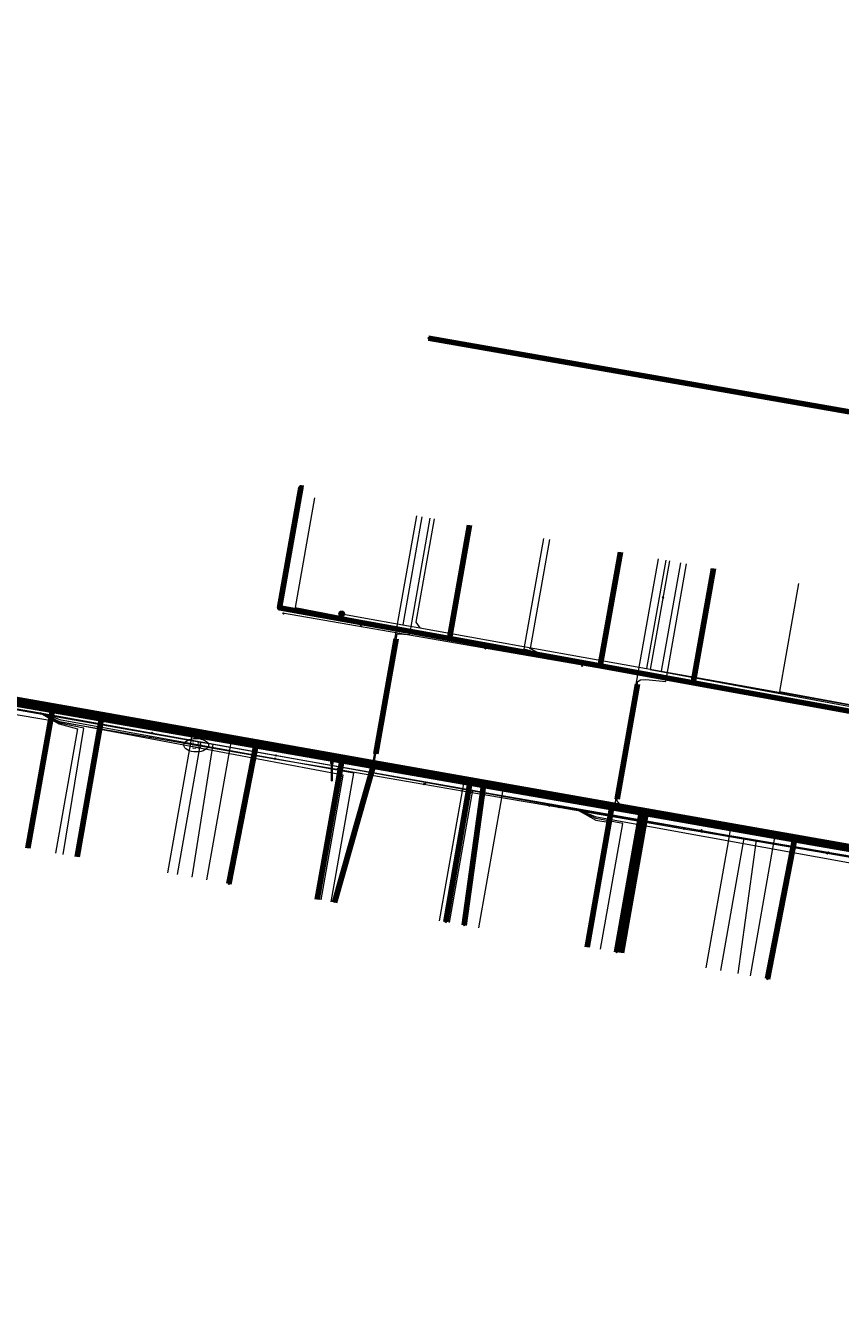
# Model space of a CAD drawing. Extents: x 152558 to 154479, y 462974 to 463683.
# Tile 162 of 256: x 153238 to 153271, y 463453 to 463504. Entities that reach past the tile are written whole.
import ezdxf
from ezdxf.enums import TextEntityAlignment as Align
from ezdxf.lldxf.tags import DXFTag

# ---------------------------------------------------------------- set-up
doc = ezdxf.new("R2010")
doc.units = 0
doc.header["$LTSCALE"] = 0.2
doc.layers.get('0').update_dxf_attribs({"linetype": 'CONTINUOUS'})
for name, color, linetype, lineweight in [('B-RO-KL-DATA_COAXIAAL_7_ZIGGO BV-G', 90, 'KL-DATA-N', 18), ('B-RO-KL-DATA_HULPSTUK_KPN BV-S', 90, 'CONTINUOUS', 25), ('B-RO-KL-DATA_HULPSTUK_REGGEFIBER OPERATOR BV-S', 90, 'CONTINUOUS', 25), ('B-RO-KL-DATA_KABELBED_KPN BV-G', 90, 'CONTINUOUS', 100), ('B-RO-KL-DATA_KABELBED_ZIGGO BV-G', 90, 'CONTINUOUS', 100), ('B-RO-KL-DATA_REGGEFIBER OPERATOR BV-G', 90, 'KL-DATA-N', 18), ('B-RO-KL-ET_LS_400 V_STEDIN NETBEHEER BV-G', 190, 'KL-LS-N', 18), ('B-RO-KL-ET_LS_GEMEENTE AMERSFOORT-S', 190, 'CONTINUOUS', 25), ('B-RO-KL-ET_LS_HULPSTUK_STEDIN NETBEHEER BV-S', 190, 'CONTINUOUS', 25), ('B-RO-KL-GAS_LD_KOPER_22_0.1 BAR_STEDIN NETBEHEER BV-G', 50, 'KL-GAS-LD-N', 18), ('B-RO-KL-GAS_LD_MANTELBUIS_PVC_STEDIN NETBEHEER BV-G', 50, 'CONTINUOUS', 100), ('B-RO-KL-GAS_LD_PE_32_0.1 BAR_STEDIN NETBEHEER BV-G', 50, 'KL-GAS-LD-N', 18), ('B-RO-KL-GAS_LD_PVC_63_0.1 BAR_STEDIN NETBEHEER BV-G', 50, 'KL-GAS-LD-N', 18), ('B-RO-KL-WATER_100_VITENS-G', 170, 'KL-WATER-N', 18), ('B-RO-KL-WATER_HULPSTUK_VITENS-S', 170, 'CONTINUOUS', 25), ('B-RO-KL-WATER_VITENS-S', 170, 'CONTINUOUS', 25)]:
    doc.layers.add(name, color=color, linetype=linetype, lineweight=lineweight)
doc.styles.add('NLCS-ISO', font='NLCS-ISO.ttf')
tags = doc.linetypes.add('KL-DATA-N', pattern='A,4,-1,[101,NLCS.SHX,S=0.5,R=0,X=0,Y=0],-1,4,-1,["D",Standard,S=1,R=0,X=-0.25,Y=-0.5],-1.5', length=12.5).pattern_tags.tags
tags[18] = DXFTag(74, 10)
tags = doc.linetypes.add('KL-GAS-LD-N', pattern='A,4,-1,[69,NLCS.SHX,S=0.5,R=0,X=0,Y=0],-1,4,-1,["L",Standard,S=1,R=0,X=0.25,Y=-0.5],-2', length=13).pattern_tags.tags
tags[18] = DXFTag(74, 10)
tags = doc.linetypes.add('KL-LS-N', pattern='A,4,-1,[103,NLCS.SHX,S=0.75,R=0,X=0,Y=0],-1,4,-1,["L",Standard,S=1,R=0,X=0,Y=-0.5],-2', length=13).pattern_tags.tags
tags[18] = DXFTag(74, 10)
doc.linetypes.add('KL-WATER-N', pattern='A,7,-0.5,[168,NLCS.SHX,S=0.75,R=0,X=0.75,Y=0],-2', length=9.5)

# ---------------------------------------------------------------- blocks, each defined once
blk = doc.blocks.new('SKL-WTB_HULP_MOF-SO')
at = {"linetype": 'ByBlock', "lineweight": 18}
h = blk.add_hatch(color=0, dxfattribs=at)
h.dxf.hatch_style = 1
h.paths.add_polyline_path([(-0.5625, 0, 1), (0.5625, 0, 1)])
at = {"color": 0, "linetype": 'ByBlock', "lineweight": 18}
blk.add_circle((0, 0), 0.5625, dxfattribs=at)
at = {"color": 0, "linetype": 'ByBlock', "lineweight": 18, "style": 'NLCS-ISO', "flags": 1}
for tag, p in [('TYPE', (1.5, 0)), ('OMSCHRIJVING', (1.5, -3)), ('LABEL', (1.5, -1.5))]:
    blk.add_attdef(tag, p, '', height=1, dxfattribs=at)
blk = doc.blocks.new('SKL-WTB_HULP_OVERIG-SO')
at = {"color": 0, "linetype": 'ByBlock', "lineweight": 18}
for points in [[(-0.14, 0.14), (0.14, -0.14)], [(0.14, 0.14), (-0.14, -0.14)]]:
    blk.add_lwpolyline(points, dxfattribs=at)
at = {"color": 0, "linetype": 'ByBlock', "lineweight": 18, "style": 'NLCS-ISO', "flags": 1}
for tag, p in [('TYPE', (1.5, 0)), ('OMSCHRIJVING', (1.5, -3)), ('LABEL', (1.5, -1.5))]:
    blk.add_attdef(tag, p, '', height=1, dxfattribs=at)
blk = doc.blocks.new('SKL-WATER_BRANDKRAAN_BRANDPUT-SO')
at = {"color": 0, "linetype": 'ByBlock', "lineweight": 18}
blk.add_ellipse((0, 0), major_axis=(2.5, 0), ratio=0.54, dxfattribs=at)
at = {"color": 0, "linetype": 'ByBlock', "lineweight": 18, "style": 'NLCS-ISO'}
blk.add_text('bk', height=1.5, dxfattribs=at).set_placement((0.16, 0), align=Align.MIDDLE_CENTER)
blk = doc.blocks.new('SKL-ET_LS_MAST-SO')
for p, q in [((-0.05, 2.07), (0.05, 2.07)), ((-0.05, -2), (0.05, -2))]:
    blk.add_line(p, q)
for points in [[(-0.18, 1.76), (-0.22, 1.76), (-0.22, 1.84), (-0.18, 1.84), (-0.18, 1.79)], [(-0.18, 1.49), (-0.22, 1.49), (-0.22, 1.57), (-0.18, 1.57), (-0.18, 1.52)], [(-0.18, 1.79), (-0.05, 1.79)], [(-0.18, 1.76), (-0.05, 1.76)], [(-0.18, 1.52), (-0.05, 1.52)], [(-0.18, 1.49), (-0.05, 1.49)], [(-0.05, -2), (-0.05, 2.07)], [(0.05, -2), (0.05, 2.07)], [(0.18, 1.92), (0.05, 1.92)], [(0.18, 1.89), (0.05, 1.89)], [(0.18, 1.66), (0.05, 1.66)], [(0.18, 1.63), (0.05, 1.63)], [(0.18, 1.39), (0.05, 1.39)], [(0.18, 1.36), (0.05, 1.36)], [(0.18, 1.89), (0.22, 1.89), (0.22, 1.97), (0.18, 1.97), (0.18, 1.92)], [(0.18, 1.63), (0.22, 1.63), (0.22, 1.71), (0.18, 1.71), (0.18, 1.66)], [(0.18, 1.36), (0.22, 1.36), (0.22, 1.44), (0.18, 1.44), (0.18, 1.39)]]:
    blk.add_lwpolyline(points)

msp = doc.modelspace()

# ---------------------------------------------------------------- linework, layer by layer
at = {"layer": 'B-RO-KL-DATA_COAXIAAL_7_ZIGGO BV-G', "flags": 128}
for points in [[(153273.639, 463464.608), (153274.062, 463464.533), (153274.096, 463464.724), (153274.343, 463466.124), (153275.147, 463470.684), (153275.897, 463470.552), (153276.824, 463475.807), (153273.595, 463476.391), (153271.595, 463476.753), (153265.167, 463477.916), (153261.428, 463478.592), (153255.363, 463479.689), (153251.927, 463480.311), (153248.542, 463480.923), (153249.397, 463485.747), (153249.5, 463485.729)], [(153273.639, 463464.608), (153274.062, 463464.533), (153274.096, 463464.724), (153274.343, 463466.124), (153275.147, 463470.684), (153275.897, 463470.552), (153276.824, 463475.807), (153273.595, 463476.391), (153271.595, 463476.753), (153265.167, 463477.916), (153261.428, 463478.592), (153255.363, 463479.689), (153256.171, 463484.248)], [(153273.639, 463464.608), (153274.062, 463464.533), (153274.096, 463464.724), (153274.343, 463466.124), (153275.147, 463470.684), (153275.897, 463470.552), (153276.824, 463475.807), (153273.595, 463476.391), (153271.595, 463476.753), (153265.167, 463477.916), (153261.428, 463478.592), (153262.239, 463483.168)], [(153273.639, 463464.608), (153274.062, 463464.533), (153274.096, 463464.724), (153274.343, 463466.124), (153275.147, 463470.684), (153275.897, 463470.552), (153276.824, 463475.807), (153273.595, 463476.391), (153271.595, 463476.753), (153265.167, 463477.916), (153265.178, 463477.975), (153265.981, 463482.505)], [(153221.331, 463474.291), (153222.339, 463480.003), (153228.496, 463478.917), (153230.466, 463478.569), (153239.435, 463476.986), (153241.405, 463476.638), (153251.065, 463474.934), (153252.345, 463474.708), (153261.905, 463473.021), (153263.284, 463472.778), (153272.647, 463471.125), (153275.147, 463470.684), (153274.343, 463466.124), (153274.096, 463464.724), (153274.062, 463464.533), (153273.639, 463464.608)], [(153227.489, 463473.204), (153228.496, 463478.917), (153230.466, 463478.569), (153239.435, 463476.986), (153241.405, 463476.638), (153251.065, 463474.934), (153252.345, 463474.708), (153261.905, 463473.021), (153263.284, 463472.778), (153272.647, 463471.125), (153275.147, 463470.684), (153274.343, 463466.124), (153274.096, 463464.724), (153274.062, 463464.533), (153273.639, 463464.608)], [(153229.458, 463472.852), (153230.466, 463478.569), (153239.435, 463476.986), (153241.405, 463476.638), (153251.065, 463474.934), (153252.345, 463474.708), (153261.905, 463473.021), (153263.284, 463472.778), (153272.647, 463471.125), (153275.147, 463470.684), (153274.343, 463466.124), (153274.096, 463464.724), (153274.062, 463464.533), (153273.639, 463464.608)], [(153238.427, 463471.274), (153239.435, 463476.986), (153241.405, 463476.638), (153251.065, 463474.934), (153252.345, 463474.708), (153261.905, 463473.021), (153263.284, 463472.778), (153272.647, 463471.125), (153275.147, 463470.684), (153274.343, 463466.124), (153274.096, 463464.724), (153274.062, 463464.533), (153273.639, 463464.608)], [(153273.639, 463464.608), (153274.062, 463464.533), (153274.096, 463464.724), (153274.343, 463466.124), (153275.147, 463470.684), (153272.647, 463471.125), (153263.284, 463472.778), (153261.905, 463473.021), (153252.345, 463474.708), (153251.065, 463474.934), (153241.405, 463476.638), (153240.398, 463470.926)], [(153273.639, 463464.608), (153274.062, 463464.533), (153274.096, 463464.724), (153274.343, 463466.124), (153275.147, 463470.684), (153272.647, 463471.125), (153263.284, 463472.778), (153261.905, 463473.021), (153252.345, 463474.708), (153251.065, 463474.934), (153250.056, 463469.217)], [(153250.745, 463469.097), (153252.345, 463474.708), (153261.905, 463473.021), (153263.284, 463472.778), (153272.647, 463471.125), (153275.147, 463470.684), (153274.343, 463466.124), (153274.096, 463464.724), (153274.062, 463464.533), (153273.639, 463464.608)], [(153273.639, 463464.608), (153274.062, 463464.533), (153274.096, 463464.724), (153274.343, 463466.124), (153275.147, 463470.684), (153272.647, 463471.125), (153263.284, 463472.778), (153261.905, 463473.021), (153260.897, 463467.304)], [(153273.639, 463464.608), (153274.062, 463464.533), (153274.096, 463464.724), (153274.343, 463466.124), (153275.147, 463470.684), (153272.647, 463471.125), (153263.284, 463472.778), (153262.277, 463467.065)]]:
    msp.add_lwpolyline(points, dxfattribs=at)
at = {"layer": 'B-RO-KL-DATA_KABELBED_KPN BV-G', "flags": 128}
for points in [[(153300.223, 463483.762), (153298.92, 463483.994), (153254.522, 463491.758)], [(153226.412, 463479.062), (153236.024, 463477.39), (153247.583, 463475.38), (153256.189, 463473.884), (153256.74, 463473.788), (153263.067, 463472.688), (153269.23, 463471.616), (153277.035, 463470.259), (153277.4, 463470.182), (153277.759, 463470.078), (153278.109, 463469.948), (153278.449, 463469.792)], [(153247.583, 463475.38), (153246.506, 463469.849)], [(153256.74, 463473.788), (153256.189, 463473.884), (153255.216, 463468.312)], [(153256.74, 463473.788), (153255.955, 463468.181)], [(153263.067, 463472.688), (153262.082, 463467.1)], [(153269.23, 463471.616), (153268.144, 463466.03)]]:
    msp.add_lwpolyline(points, dxfattribs=at)
at = {"layer": 'B-RO-KL-DATA_KABELBED_ZIGGO BV-G', "flags": 128}
for points in [[(153255.363, 463479.689), (153248.542, 463480.923), (153249.397, 463485.747), (153249.5, 463485.729)], [(153256.171, 463484.248), (153255.363, 463479.689)], [(153261.428, 463478.592), (153262.239, 463483.168)], [(153265.167, 463477.916), (153265.981, 463482.505)], [(153261.428, 463478.592), (153255.363, 463479.689)], [(153230.466, 463478.569), (153239.435, 463476.986)], [(153265.167, 463477.916), (153261.428, 463478.592)], [(153271.595, 463476.753), (153265.167, 463477.916)], [(153238.427, 463471.274), (153239.435, 463476.986)], [(153239.435, 463476.986), (153241.405, 463476.638)], [(153241.405, 463476.638), (153240.398, 463470.926)], [(153241.405, 463476.638), (153251.065, 463474.934)], [(153251.065, 463474.934), (153250.056, 463469.217)], [(153250.745, 463469.097), (153252.345, 463474.708)], [(153251.065, 463474.934), (153252.345, 463474.708)], [(153252.345, 463474.708), (153261.905, 463473.021)], [(153260.897, 463467.304), (153261.905, 463473.021)], [(153261.905, 463473.021), (153263.284, 463472.778)], [(153263.284, 463472.778), (153262.277, 463467.065)], [(153263.284, 463472.778), (153272.647, 463471.125)]]:
    msp.add_lwpolyline(points, dxfattribs=at)
at = {"layer": 'B-RO-KL-DATA_REGGEFIBER OPERATOR BV-G', "flags": 128}
for points in [[(153249.947, 463485.34), (153249.168, 463480.935), (153258.524, 463479.136), (153259.348, 463478.867)], [(153189.954, 463422.453), (153190.331, 463423.176), (153190.924, 463427.403), (153190.785, 463428.106), (153188.439, 463428.566), (153186.521, 463429.176), (153185.644, 463430.055), (153185.258, 463430.899), (153185.991, 463435.69), (153193.115, 463480.78), (153193.739, 463482.146), (153195.641, 463483.647), (153197.532, 463483.932), (153218.875, 463480.179), (153238.92, 463476.704), (153260.481, 463472.832), (153273.101, 463470.686), (153273.856, 463470.366), (153273.963, 463469.922), (153272.959, 463465.3), (153272.953, 463465.069), (153272.995, 463464.78), (153273.167, 463464.552), (153273.373, 463464.455), (153285.8, 463462.217), (153297.99, 463459.995), (153305.294, 463458.9), (153317.992, 463456.426)], [(153259.147, 463483.712), (153258.361, 463479.277), (153258.574, 463479.221), (153259.348, 463478.867)], [(153259.348, 463478.867), (153258.584, 463479.304), (153258.63, 463479.296), (153259.404, 463483.667)], [(153264.21, 463482.816), (153263.438, 463478.451), (153268.371, 463477.54), (153279.465, 463475.491), (153280.307, 463475.236)], [(153269.399, 463481.898), (153268.631, 463477.564), (153279.509, 463475.556), (153280.307, 463475.236)], [(153248.655, 463480.72), (153300.192, 463471.791), (153301.403, 463472.051), (153303.547, 463471.986), (153304.466, 463471.833)], [(153229.185, 463478.392), (153238.92, 463476.704), (153260.481, 463472.832), (153273.101, 463470.686)], [(153239.835, 463471.026), (153240.67, 463476.092), (153239.692, 463476.3), (153238.92, 463476.704)], [(153250.211, 463469.195), (153251.096, 463474.212), (153239.709, 463476.343), (153238.92, 463476.704)], [(153250.61, 463469.125), (153251.519, 463474.289), (153239.767, 463476.418), (153238.92, 463476.704)], [(153238.92, 463476.704), (153239.684, 463476.262), (153240.413, 463476.066), (153239.536, 463471.079)], [(153260.481, 463472.832), (153261.244, 463472.399), (153261.827, 463472.299), (153260.945, 463467.301)], [(153261.438, 463467.214), (153262.331, 463472.265), (153261.251, 463472.464), (153260.481, 463472.832)], [(153271.538, 463465.432), (153272.432, 463470.496), (153261.278, 463472.52), (153260.481, 463472.832)]]:
    msp.add_lwpolyline(points, dxfattribs=at)
at = {"layer": 'B-RO-KL-ET_LS_400 V_STEDIN NETBEHEER BV-G', "flags": 128}
for points in [[(153254.258, 463484.582), (153253.489, 463480.243)], [(153254.75, 463484.495), (153254.015, 463480.352), (153254.177, 463480.12)], [(153264.064, 463482.844), (153263.292, 463478.485)], [(153264.654, 463482.74), (153263.882, 463478.379)], [(153251.038, 463480.683), (153251.841, 463480.539), (153253.489, 463480.243), (153254.177, 463480.12), (153256.859, 463479.639), (153260.735, 463478.944), (153263.292, 463478.485), (153263.882, 463478.379), (153265.753, 463478.044), (153271.74, 463476.971), (153273.265, 463476.698), (153273.856, 463476.592), (153275.789, 463476.245), (153280.633, 463475.376), (153283.054, 463474.942), (153283.645, 463474.836), (153285.825, 463474.445), (153290.843, 463473.545), (153293.844, 463473.007), (153295.861, 463472.645), (153298.205, 463472.225), (153296.284, 463461.954), (153295.103, 463462.163), (153295.094, 463462.115)], [(153225.377, 463479.061), (153226.391, 463478.882), (153232.381, 463477.825), (153233.725, 463477.588), (153234.334, 463477.48), (153237.401, 463476.939), (153243.391, 463475.882), (153245.377, 463475.532), (153245.869, 463475.445), (153248.411, 463474.996), (153253.957, 463474.017), (153256.303, 463473.603), (153256.795, 463473.516), (153259.421, 463473.053), (153265.582, 463471.966), (153267.218, 463471.677), (153267.71, 463471.59), (153270.602, 463471.08), (153275.974, 463470.132), (153277.151, 463469.67), (153278.214, 463468.987), (153279.124, 463468.11), (153279.846, 463467.073), (153280.351, 463465.914), (153280.621, 463464.68), (153290.408, 463462.945), (153295.094, 463462.115)], [(153244.439, 463470.213), (153245.377, 463475.532)], [(153245.029, 463470.109), (153245.869, 463475.445)], [(153255.364, 463468.286), (153256.303, 463473.603)], [(153256.053, 463468.164), (153256.795, 463473.516)], [(153266.279, 463466.36), (153267.218, 463471.677)], [(153266.968, 463466.238), (153267.71, 463471.59)]]:
    msp.add_lwpolyline(points, dxfattribs=at)
at = {"layer": 'B-RO-KL-GAS_LD_KOPER_22_0.1 BAR_STEDIN NETBEHEER BV-G', "flags": 128}
for points in [[(153253.267, 463480.187), (153254.053, 463484.618)], [(153253.811, 463480.091), (153254.595, 463484.522)], [(153262.981, 463478.466), (153263.766, 463482.897)], [(153264.116, 463478.265), (153264.899, 463482.696)], [(153244.044, 463470.283), (153244.966, 463475.503)], [(153245.62, 463470.005), (153246.54, 463475.224)], [(153254.97, 463468.355), (153255.891, 463473.572)], [(153256.546, 463468.077), (153257.467, 463473.296)], [(153265.688, 463466.464), (153266.582, 463471.531)], [(153267.461, 463466.151), (153268.364, 463471.266)]]:
    msp.add_lwpolyline(points, dxfattribs=at)
at = {"layer": 'B-RO-KL-GAS_LD_MANTELBUIS_PVC_STEDIN NETBEHEER BV-G', "flags": 128}
for points in [[(153252.412, 463475.058), (153253.231, 463479.686)], [(153262.106, 463473.238), (153262.928, 463477.866)]]:
    msp.add_lwpolyline(points, dxfattribs=at)
at = {"layer": 'B-RO-KL-GAS_LD_PE_32_0.1 BAR_STEDIN NETBEHEER BV-G', "flags": 128}
for points in [[(153252.719, 463474.496), (153252.369, 463474.642), (153252.298, 463474.722), (153253.267, 463480.187)], [(153253.014, 463474.443), (153252.359, 463474.763), (153253.266, 463479.883), (153253.768, 463479.852), (153253.811, 463480.091)], [(153262.238, 463472.809), (153262.022, 463473.05), (153262.981, 463478.466)], [(153262.435, 463472.774), (153262.101, 463473.189), (153262.945, 463477.965), (153263.043, 463478.033), (153263.259, 463478.048), (153264.07, 463477.965), (153264.116, 463478.265)], [(153244.966, 463475.503), (153245.042, 463475.936)], [(153246.54, 463475.224), (153246.616, 463475.653)], [(153255.891, 463473.572), (153255.953, 463473.922)], [(153257.467, 463473.296), (153257.528, 463473.643)], [(153266.582, 463471.531), (153266.669, 463472.023)], [(153268.364, 463471.266), (153268.442, 463471.709)]]:
    msp.add_lwpolyline(points, dxfattribs=at)
at = {"layer": 'B-RO-KL-GAS_LD_PVC_63_0.1 BAR_STEDIN NETBEHEER BV-G', "flags": 128}
msp.add_lwpolyline([(153197.791, 463546.3), (153199.594, 463545.87), (153203.551, 463544.926), (153204.968, 463544.588), (153208.507, 463543.744), (153210.871, 463543.187), (153213.772, 463542.535), (153216.024, 463542.029), (153216.629, 463541.907), (153219.842, 463541.259), (153220.585, 463541.109), (153223.357, 463540.627), (153224.231, 463540.475), (153224.402, 463540.433), (153224.662, 463540.19), (153225.426, 463539.915), (153228.895, 463539.106), (153229.583, 463538.946), (153231.422, 463538.517), (153232.228, 463538.329), (153232.439, 463538.293), (153232.23, 463537.081), (153232.059, 463536.087), (153231.159, 463530.862), (153230.92, 463529.473), (153230.515, 463527.105), (153230.037, 463524.276), (153229.574, 463521.538), (153229.062, 463518.511), (153228.314, 463514.094), (153228.047, 463512.516), (153227.3, 463508.102), (153227.228, 463507.677), (153226.346, 463502.467), (153226.075, 463500.868), (153225.381, 463496.872), (153225.077, 463495.12), (153224.195, 463490.05), (153222.596, 463480.016), (153222.874, 463479.965), (153225.058, 463479.565), (153226.83, 463479.24), (153230.991, 463478.477), (153233.988, 463477.928), (153235.758, 463477.603), (153237.736, 463477.247), (153243.135, 463476.278), (153245.042, 463475.936), (153246.616, 463475.653), (153247.744, 463475.447), (153252.301, 463474.574), (153252.719, 463474.496), (153253.014, 463474.443), (153255.953, 463473.922), (153257.528, 463473.643), (153258.999, 463473.383), (153262.238, 463472.809), (153262.435, 463472.774), (153264.704, 463472.372), (153266.669, 463472.023), (153268.442, 463471.709), (153270.932, 463471.268), (153271.533, 463471.161), (153272.223, 463471.039), (153274.85, 463470.574), (153275.131, 463472.16), (153275.772, 463476.301), (153281.432, 463475.241), (153282.561, 463475.03), (153284.233, 463474.717), (153286.208, 463474.347), (153290.933, 463473.463), (153292.355, 463473.197), (153294.124, 463472.866), (153294.91, 463472.719), (153295.725, 463472.566)], dxfattribs=at)
at = {"layer": 'B-RO-KL-WATER_100_VITENS-G', "flags": 128}
for points in [[(153222.178, 463479.348), (153223.837, 463479.065), (153226.309, 463478.642), (153232.304, 463477.615), (153237.328, 463476.755), (153243.323, 463475.729), (153245.188, 463475.41)], [(153245.188, 463475.41), (153248.347, 463474.869), (153250.851, 463474.441), (153254.342, 463473.843), (153255.875, 463473.581), (153259.367, 463472.983), (153259.76, 463472.916), (153264.783, 463472.056), (153265.528, 463471.928), (153270.552, 463471.068), (153277.28, 463469.916), (153278.318, 463475.981), (153280.688, 463475.563), (153285.879, 463474.647), (153295.919, 463472.875), (153304.267, 463471.401)]]:
    msp.add_lwpolyline(points, dxfattribs=at)

# ---------------------------------------------------------------- block references
at = {"layer": 'B-RO-KL-DATA_HULPSTUK_KPN BV-S', "xscale": 0.2, "yscale": 0.2, "zscale": 0.2}
for name, p in [('SKL-WTB_HULP_OVERIG-SO', (153254.522, 463491.758)), ('SKL-WTB_HULP_MOF-SO', (153247.583, 463475.381)), ('SKL-WTB_HULP_OVERIG-SO', (153247.583, 463475.38)), ('SKL-WTB_HULP_MOF-SO', (153256.74, 463473.788)), ('SKL-WTB_HULP_OVERIG-SO', (153256.74, 463473.788)), ('SKL-WTB_HULP_OVERIG-SO', (153256.74, 463473.788)), ('SKL-WTB_HULP_MOF-SO', (153263.067, 463472.688)), ('SKL-WTB_HULP_OVERIG-SO', (153263.067, 463472.688)), ('SKL-WTB_HULP_MOF-SO', (153269.23, 463471.616)), ('SKL-WTB_HULP_OVERIG-SO', (153269.23, 463471.616)), ('SKL-WTB_HULP_OVERIG-SO', (153246.506, 463469.849)), ('SKL-WTB_HULP_OVERIG-SO', (153255.216, 463468.312)), ('SKL-WTB_HULP_OVERIG-SO', (153255.955, 463468.181)), ('SKL-WTB_HULP_OVERIG-SO', (153262.082, 463467.1)), ('SKL-WTB_HULP_OVERIG-SO', (153268.144, 463466.03))]:
    msp.add_blockref(name, p, dxfattribs=at)
at = {"layer": 'B-RO-KL-DATA_HULPSTUK_REGGEFIBER OPERATOR BV-S', "xscale": 0.2, "yscale": 0.2, "zscale": 0.2}
for p in [(153263.949, 463481.34), (153248.7, 463480.7), (153251.8, 463480.2), (153256.8, 463479.3), (153260.7, 463478.6), (153243.4, 463475.9), (153248.4, 463475), (153254.4, 463473.9), (153259.4, 463473), (153265.5, 463472), (153270.6, 463471.1)]:
    msp.add_blockref('SKL-WTB_HULP_OVERIG-SO', p, dxfattribs=at)
at = {"layer": 'B-RO-KL-ET_LS_GEMEENTE AMERSFOORT-S', "xscale": 0.2, "yscale": 0.2, "zscale": 0.2}
msp.add_blockref('SKL-ET_LS_MAST-SO', (153250.642, 463474.382), dxfattribs=at)
at = {"layer": 'B-RO-KL-ET_LS_HULPSTUK_STEDIN NETBEHEER BV-S', "xscale": 0.2, "yscale": 0.2, "zscale": 0.2}
msp.add_blockref('SKL-WTB_HULP_MOF-SO', (153251.038, 463480.683), dxfattribs=at)
at = {"layer": 'B-RO-KL-WATER_HULPSTUK_VITENS-S', "xscale": 0.2, "yscale": 0.2, "zscale": 0.2}
for p in [(153243.323, 463475.729), (153248.347, 463474.869), (153250.851, 463474.441), (153254.342, 463473.843), (153255.875, 463473.581), (153259.367, 463472.983), (153259.76, 463472.916), (153264.783, 463472.056), (153265.528, 463471.928), (153270.552, 463471.068)]:
    msp.add_blockref('SKL-WTB_HULP_OVERIG-SO', p, dxfattribs=at)
at = {"layer": 'B-RO-KL-WATER_VITENS-S', "xscale": 0.2, "yscale": 0.2, "zscale": 0.2}
msp.add_blockref('SKL-WATER_BRANDKRAAN_BRANDPUT-SO', (153245.188, 463475.41), dxfattribs=at)

doc.saveas('drawing.dxf')
